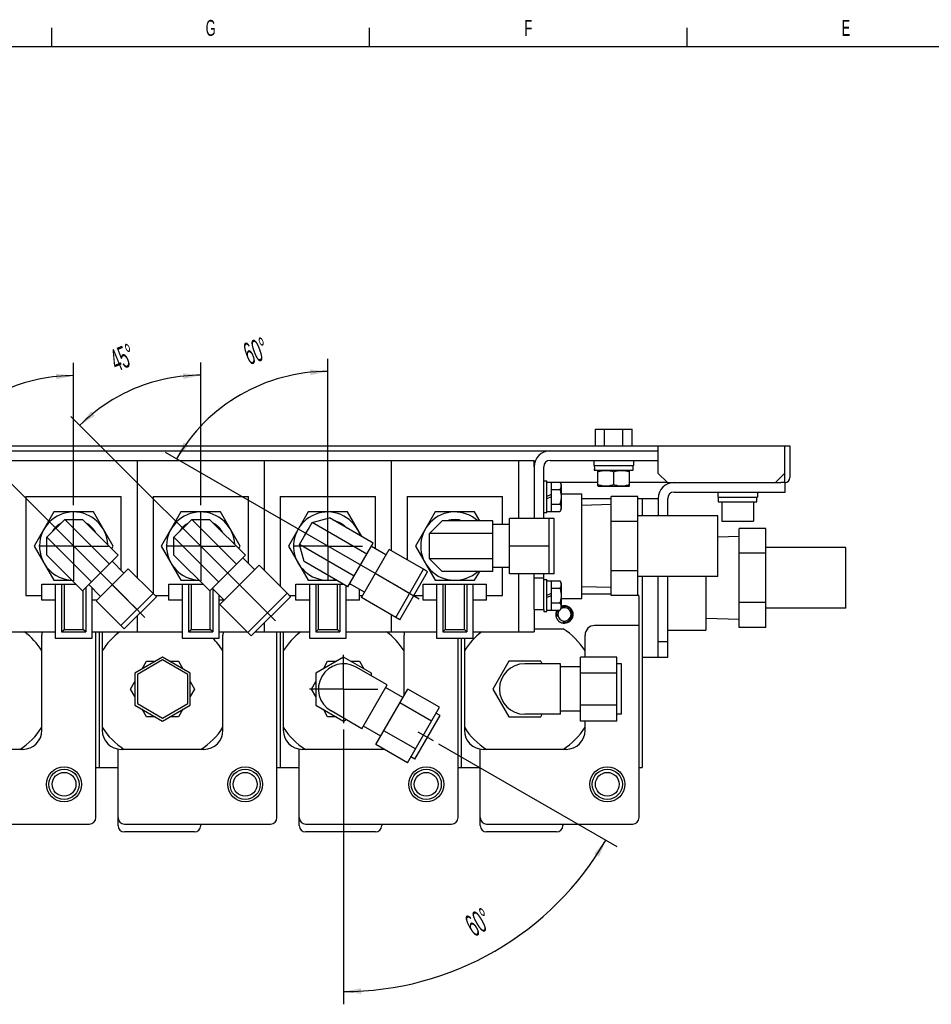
# Model space of a CAD drawing. Header units: millimetres. Extents: x 0 to 1678, y 0 to 1186.
# Tile 16 of 17: x 952 to 1239, y 867 to 1177. Entities that reach past the tile are written whole.
import ezdxf

# ---------------------------------------------------------------- set-up
doc = ezdxf.new("R2010")
doc.units = ezdxf.units.MM
doc.header["$LTSCALE"] = 92.51
doc.linetypes.add('CENTER', pattern=[0.6, 0.375, -0.075, 0.075, -0.075])
doc.layers.get('0').update_dxf_attribs({"linetype": 'CONTINUOUS'})
for name, color, linetype in [('02___PRT_ALL_AXES', 7, 'CONTINUOUS'), ('3_DATUM_AXES', 7, 'CONTINUOUS'), ('7_ALL_FEATURES', 7, 'CONTINUOUS'), ('_11165', 7, 'CONTINUOUS'), ('_26916', 7, 'CONTINUOUS'), ('ALL_AXIS', 7, 'CONTINUOUS'), ('ALL_FEATURE', 7, 'CONTINUOUS')]:
    doc.layers.add(name, color=color, linetype=linetype)
doc.styles.get("Standard").update_dxf_attribs({"font": 'txt', "width": 0.5})
doc.styles.add('TEXTSTYLE_2', font='txt', dxfattribs={"width": 0.6})
doc.dimstyles.new('DIMSTYLE_1', dxfattribs={"dimtxt": 7, "dimasz": 5.52, "dimexe": 2, "dimexo": 1, "dimgap": 3.5, "dimtad": 1, "dimdec": 1, "dimdsep": 46, "dimtxsty": 'Standard', "dimblk": '_FILLED', "dimblk1": '_FILLED', "dimblk2": '_FILLED', "dimcen": 0.09, "dimadec": 3, "dimazin": 2, "dimtp": 0.5, "dimtm": 0.5, "dimtfac": 1, "dimtdec": 65535, "dimtofl": 0, "dimtmove": 0, "dimatfit": 3, "dimldrblk": '_FILLED', "dimfxl": 0, "dimtolj": 1, "dimarcsym": 0})

# ---------------------------------------------------------------- blocks, each defined once
blk = doc.blocks.new('*D1')
at = {"color": 2, "linetype": 'Continuous'}
for p, q in [((1053.87, 953.06), (1053.87, 866.57)), ((1083.73, 948.6), (1139.84, 916.21))]:
    blk.add_line(p, q, dxfattribs=at)
for start, end in [(300, 330), (270, 300)]:
    blk.add_arc((1053.87, 965.84), 95.26, start, end, dxfattribs=at)
for points in [[(1134.24, 913.04), (1136.37, 918.21), (1132.71, 913.98)], [(1059.36, 871.63), (1053.87, 870.57), (1059.42, 869.83)]]:
    blk.add_solid(points, dxfattribs=at)
at = {"color": 2, "linetype": 'Continuous', "insert": (1094.5, 895.46), "char_height": 7, "width": 11.6667, "attachment_point": 2, "rotation": 30, "line_spacing_factor": 0.9}
blk.add_mtext('60\\fgdt;{\\fgdt;~}', dxfattribs=at)
blk = doc.blocks.new('_FILLED')
at = {"color": 0, "linetype": 'ByBlock'}
blk.add_solid([(0, 0), (-1, 0.163), (-1, -0.163)], dxfattribs=at)
blk = doc.blocks.new('*D6')
at = {"color": 2, "linetype": 'Continuous'}
for p, q in [((1048.87, 1012.84), (1048.87, 1069.83)), ((1071.16, 997.97), (997.78, 1040.33))]:
    blk.add_line(p, q, dxfattribs=at)
for start, end in [(90, 120), (120, 150)]:
    blk.add_arc((1048.87, 1010.84), 54.99, start, end, dxfattribs=at)
for points in [[(1043.4, 1064.65), (1048.87, 1065.83), (1043.31, 1066.45)], [(1003.49, 1043.46), (1001.25, 1038.33), (1005, 1042.48)]]:
    blk.add_solid(points, dxfattribs=at)
at = {"color": 2, "linetype": 'Continuous', "insert": (1025.02, 1075.57), "char_height": 7, "width": 11.6667, "attachment_point": 2, "rotation": 20.2284, "line_spacing_factor": 0.9}
blk.add_mtext('60\\fgdt;{\\fgdt;~}', dxfattribs=at)
blk = doc.blocks.new('*D7')
at = {"color": 2, "linetype": 'Continuous'}
for p, q in [((1008.87, 1023.74), (1008.87, 1068.63)), ((1027.07, 992.64), (968.01, 1051.7))]:
    blk.add_line(p, q, dxfattribs=at)
for start, end in [(90, 112.5), (112.5, 135)]:
    blk.add_arc((1008.87, 1010.84), 53.79, start, end, dxfattribs=at)
for points in [[(1003.41, 1063.45), (1008.87, 1064.63), (1003.31, 1065.25)], [(974.33, 1053.24), (970.83, 1048.87), (975.54, 1051.9)]]:
    blk.add_solid(points, dxfattribs=at)
at = {"color": 2, "linetype": 'Continuous', "insert": (982.93, 1073.47), "char_height": 7, "width": 11.6667, "attachment_point": 2, "rotation": 22.5, "line_spacing_factor": 0.9}
blk.add_mtext('45\\fgdt;{\\fgdt;~}', dxfattribs=at)
blk = doc.blocks.new('*D8')
at = {"color": 2, "linetype": 'Continuous'}
for p, q in [((968.87, 1023.74), (968.87, 1068.51)), ((985.99, 993.72), (928.09, 1051.62))]:
    blk.add_line(p, q, dxfattribs=at)
for start, end in [(90, 112.5), (112.5, 135)]:
    blk.add_arc((968.87, 1010.84), 53.67, start, end, dxfattribs=at)
for points in [[(963.41, 1063.33), (968.87, 1064.51), (963.31, 1065.12)], [(934.42, 1053.15), (930.92, 1048.79), (935.62, 1051.82)]]:
    blk.add_solid(points, dxfattribs=at)
at = {"color": 2, "linetype": 'Continuous', "insert": (942.98, 1073.36), "char_height": 7, "width": 11.6667, "attachment_point": 2, "rotation": 22.5, "line_spacing_factor": 0.9}
blk.add_mtext('45\\fgdt;{\\fgdt;~}', dxfattribs=at)

msp = doc.modelspace()

# ---------------------------------------------------------------- linework, layer by layer
at = {"color": 2, "linetype": 'Continuous'}
for p, q in [((962, 1168), (962, 1174)), ((1062, 1168), (1062, 1174)), ((1162, 1168), (1162, 1174))]:
    msp.add_line(p, q, dxfattribs=at)
at = {"color": 7, "linetype": 'Continuous'}
for p, q in [((1662, 1168), (50, 1168)), ((1133.1, 1047.64), (1144.65, 1047.64)), ((1133.1, 1042.44), (1133.1, 1047.64)), ((1135.99, 1042.44), (1135.99, 1047.64)), ((1141.76, 1042.44), (1141.76, 1047.64)), ((1144.65, 1042.44), (1144.65, 1047.64)), ((531.37, 1042.44), (1194.37, 1042.44)), ((1152.77, 1042.44), (1152.77, 1033.84)), ((1192.77, 1033.84), (1192.77, 1042.44)), ((1113.87, 1035.84), (1113.87, 1019.57)), ((1116.87, 1019.57), (1116.87, 1035.84)), ((1118.87, 1037.84), (1152.77, 1037.84)), ((1132.77, 1034.74), (1144.97, 1034.74)), ((1152.77, 1033.84), (1155.77, 1030.84)), ((1189.77, 1030.84), (1192.77, 1033.84)), ((1119.17, 1031.01), (1119.17, 1021.77)), ((1155.77, 1030.84), (1191.52, 1030.84)), ((1192.87, 1027.84), (1192.87, 1030.84)), ((953.87, 1026.43), (983.87, 1026.43)), ((953.87, 1026.43), (953.87, 995.24)), ((983.87, 1003.16), (983.87, 1026.43)), ((993.87, 1026.43), (1023.87, 1026.43)), ((993.87, 1026.43), (993.87, 995.94)), ((1023.87, 1005.4), (1023.87, 1026.43)), ((1033.87, 1026.43), (1063.87, 1026.43)), ((1033.87, 1026.43), (1033.87, 998.18)), ((1063.87, 1009.98), (1063.87, 1026.43)), ((1073.87, 1026.43), (1103.87, 1026.43)), ((1073.87, 1026.43), (1073.87, 1006.49)), ((1103.87, 1017.6), (1103.87, 1026.43)), ((1119.17, 1027.06), (1117.87, 1026.45)), ((1119.17, 1026.34), (1117.87, 1025.73)), ((1157.87, 1027.84), (1192.87, 1027.84)), ((1128.87, 1025.84), (1138.05, 1025.84)), ((1146.45, 1025.84), (1152.87, 1025.84)), ((1147.87, 1025.84), (1147.87, 1020.36)), ((1152.87, 1025.84), (1152.87, 1020.36)), ((1155.87, 1020.36), (1155.87, 1025.84)), ((1171.77, 1024.74), (1183.97, 1024.74)), ((960.45, 1013.64), (966.07, 1019.26)), ((966.07, 1019.26), (971.68, 1019.26)), ((980.11, 1005.21), (966.07, 1019.26)), ((982.92, 1008.01), (971.68, 1019.26)), ((1000.45, 1013.64), (1006.07, 1019.26)), ((1006.07, 1019.26), (1011.68, 1019.26)), ((1020.12, 1005.2), (1006.07, 1019.26)), ((1022.93, 1008.01), (1011.68, 1019.26)), ((1040.01, 1011.37), (1043.98, 1018.24)), ((1043.98, 1018.24), (1049.4, 1019.7)), ((1061.2, 1008.3), (1043.98, 1018.24)), ((1063.18, 1011.74), (1049.4, 1019.7)), ((1080.93, 1014.81), (1084.9, 1018.77)), ((1100.81, 1018.77), (1084.9, 1018.77)), ((1100.81, 1002.9), (1100.81, 1018.77)), ((1106.11, 1017.6), (1100.81, 1017.6)), ((1118.61, 1019.57), (1106.11, 1019.57)), ((1106.11, 1002.11), (1106.11, 1019.57)), ((1118.61, 1002.11), (1118.61, 1019.57)), ((1100.81, 1014.81), (1080.93, 1014.81)), ((1080.93, 1006.87), (1080.93, 1014.81)), ((960.45, 1008.03), (960.45, 1013.64)), ((974.5, 999.6), (960.45, 1013.64)), ((1014.51, 999.59), (1000.45, 1013.64)), ((1000.45, 1008.03), (1000.45, 1013.64)), ((1057.23, 1001.43), (1040.01, 1011.37)), ((1041.47, 1005.95), (1040.01, 1011.37)), ((1055.24, 997.99), (1063.18, 1011.74)), ((1067.18, 1008.07), (1062.59, 1010.72)), ((1118.61, 1010.84), (1106.11, 1010.84)), ((971.7, 996.79), (960.45, 1008.03)), ((971.7, 996.79), (982.92, 1008.01)), ((1011.7, 996.78), (1000.45, 1008.03)), ((1011.7, 996.78), (1022.93, 1008.01)), ((1059.44, 994.66), (1068.17, 1009.78)), ((1078.99, 1003.53), (1068.17, 1009.78)), ((984.7, 1002.33), (980.97, 1006.06)), ((1014.89, 992.47), (1027.24, 1004.82)), ((1025.84, 1003.43), (1022.09, 1007.17)), ((1036.08, 995.98), (1027.24, 1004.82)), ((1055.24, 997.99), (1041.47, 1005.95)), ((1100.81, 1006.87), (1080.93, 1006.87)), ((1084.9, 1002.9), (1080.93, 1006.87)), ((975.99, 993.62), (986.09, 1003.72)), ((993.87, 995.94), (986.09, 1003.72)), ((1074.63, 995.97), (1063.8, 1002.22)), ((1070.26, 988.41), (1078.99, 1003.53)), ((1100.81, 1002.9), (1084.9, 1002.9)), ((1106.11, 1004.08), (1100.81, 1004.08)), ((1103.87, 995.24), (1103.87, 1004.08)), ((1118.61, 1002.11), (1106.11, 1002.11)), ((1113.87, 990.84), (1113.87, 1002.11)), ((1116.87, 990.84), (1116.87, 1002.11)), ((977.38, 995.01), (973.65, 998.74)), ((988.82, 990.89), (981.04, 998.67)), ((1029.9, 989.81), (1021.06, 998.65)), ((1060.42, 996.36), (1055.83, 999.01)), ((1113.87, 1000.84), (1116.87, 1000.84)), ((1119.17, 999.9), (1119.17, 990.66)), ((1147.87, 1001.31), (1147.87, 941.09)), ((1152.87, 975.84), (1152.87, 1001.31)), ((1155.87, 975.84), (1155.87, 1001.31)), ((953.87, 995.24), (958.87, 995.24)), ((983.77, 985.84), (993.87, 995.94)), ((994.57, 995.24), (998.87, 995.24)), ((1016.28, 993.87), (1012.53, 997.61)), ((1023.73, 983.63), (1036.08, 995.98)), ((1036.82, 995.24), (1038.87, 995.24)), ((1058.87, 995.24), (1059.77, 995.24)), ((1075.94, 995.24), (1078.87, 995.24)), ((1098.87, 995.24), (1103.87, 995.24)), ((1119.17, 995.94), (1117.87, 995.34)), ((1119.17, 995.23), (1117.87, 994.62)), ((1128.87, 995.84), (1138.05, 995.84)), ((983.77, 985.84), (975.99, 993.62)), ((1023.73, 983.63), (1014.89, 992.47)), ((1070.26, 988.41), (1059.44, 994.66)), ((1146.87, 925.34), (1146.87, 994.84)), ((1113.87, 990.84), (1116.87, 990.84)), ((958.87, 952.84), (958.87, 982.84)), ((975.87, 925.34), (975.87, 983.84)), ((976.87, 983.84), (976.87, 941.09)), ((977.87, 983.84), (977.87, 952.84)), ((1015.87, 952.84), (1015.87, 982.84)), ((1032.87, 925.34), (1032.87, 983.84)), ((1033.87, 983.84), (1033.87, 941.09)), ((1034.87, 983.84), (1034.87, 952.84)), ((1072.87, 963.74), (1072.87, 982.84)), ((1113.87, 984.84), (1122.92, 984.84)), ((1129.87, 975.92), (1129.87, 982.84)), ((1146.87, 985.84), (1132.87, 985.84)), ((1089.87, 925.34), (1089.87, 981.84)), ((1090.87, 981.84), (1090.87, 941.09)), ((1091.87, 981.84), (1091.87, 952.84)), ((1152.87, 980.84), (1155.87, 980.84)), ((996.87, 975.92), (988.14, 970.88)), ((996.87, 975.01), (988.93, 970.42)), ((1005.6, 970.88), (996.87, 975.92)), ((1004.81, 970.42), (996.87, 975.01)), ((1053.87, 975.92), (1045.14, 970.88)), ((1062.6, 970.88), (1053.87, 975.92)), ((1105.83, 974.57), (1100.79, 965.84)), ((1115.91, 974.57), (1105.83, 974.57)), ((1122.08, 973.79), (1110.87, 973.79)), ((1116.36, 973.79), (1115.91, 974.57)), ((1122.08, 957.89), (1122.08, 973.79)), ((1139.85, 975.92), (1128.38, 975.92)), ((1128.38, 955.76), (1128.38, 975.92)), ((1139.85, 955.76), (1139.85, 975.92)), ((1147.87, 975.84), (1155.87, 975.84)), ((988.14, 970.88), (988.14, 960.8)), ((988.93, 970.42), (988.93, 961.25)), ((1004.81, 961.25), (1004.81, 970.42)), ((1005.6, 960.8), (1005.6, 970.88)), ((1045.14, 970.88), (1045.14, 960.8)), ((1067.56, 967.12), (1057.85, 972.72)), ((1062.6, 969.98), (1062.6, 970.88)), ((1128.38, 972.84), (1122.08, 972.84)), ((1139.85, 970.88), (1128.38, 970.88)), ((1059.61, 953.35), (1067.55, 967.12)), ((1063.99, 948.35), (1074.07, 965.81)), ((1072.53, 963.15), (1067.08, 966.29)), ((1084.01, 960.08), (1074.07, 965.81)), ((1100.79, 965.84), (1105.83, 957.11)), ((988.93, 961.25), (996.87, 956.67)), ((996.87, 956.67), (1004.81, 961.25)), ((1081.49, 955.71), (1071.55, 961.45)), ((988.14, 960.8), (996.87, 955.76)), ((996.87, 955.76), (1005.6, 960.8)), ((1045.14, 960.8), (1053.87, 955.76)), ((1059.61, 953.35), (1049.9, 958.95)), ((1073.93, 942.62), (1084.01, 960.08)), ((1128.38, 958.84), (1122.08, 958.84)), ((1139.85, 960.8), (1128.38, 960.8)), ((1053.87, 955.76), (1054.65, 956.21)), ((1105.83, 957.11), (1115.91, 957.11)), ((1122.08, 957.89), (1110.87, 957.89)), ((1115.91, 957.11), (1116.36, 957.89)), ((1139.85, 955.76), (1128.38, 955.76)), ((1129.87, 952.84), (1129.87, 955.76)), ((1065.53, 951.02), (1060.08, 954.17)), ((1076.45, 946.98), (1066.51, 952.72)), ((952.87, 946.84), (926.87, 946.84)), ((982.87, 922.84), (982.87, 946.92)), ((1009.87, 946.84), (983.87, 946.84)), ((1039.87, 922.84), (1039.87, 946.92)), ((1066.62, 946.84), (1040.87, 946.84)), ((1073.93, 942.62), (1063.99, 948.35)), ((1096.87, 922.84), (1096.87, 946.92)), ((1123.87, 946.84), (1097.87, 946.84)), ((975.87, 941.09), (982.87, 941.09)), ((1032.87, 941.09), (1039.87, 941.09)), ((1089.87, 941.09), (1096.87, 941.09)), ((1146.87, 941.09), (1147.87, 941.09)), ((927.87, 923.34), (973.87, 923.34)), ((984.87, 923.34), (1030.87, 923.34)), ((1006.87, 920.84), (984.87, 920.84)), ((1008.87, 923.34), (1008.87, 922.84)), ((1041.87, 923.34), (1087.87, 923.34)), ((1063.87, 920.84), (1041.87, 920.84)), ((1065.87, 923.34), (1065.87, 922.84)), ((1098.87, 923.34), (1144.87, 923.34)), ((1120.87, 920.84), (1098.87, 920.84)), ((1122.87, 923.34), (1122.87, 922.84))]:
    msp.add_line(p, q, dxfattribs=at)
at = {"color": 3, "linetype": 'Continuous'}
for p, q in [((1194.37, 1042.44), (1194.37, 1032.44)), ((659.77, 1040.84), (1152.77, 1040.84)), ((1192.77, 1030.84), (1192.77, 1033.84)), ((1133.87, 1030.84), (1122.06, 1030.84)), ((1155.77, 1030.84), (1143.87, 1030.84)), ((1192.77, 1030.84), (1191.52, 1030.84))]:
    msp.add_line(p, q, dxfattribs=at)
at = {"color": 7, "linetype": 'Continuous'}
for centre, radius, start, end in [((1118.87, 1035.84), 5, 90, 180), ((1118.87, 1035.84), 2, 90, 180), ((1157.87, 1025.84), 5, 90, 180), ((1157.87, 1025.84), 2, 90, 180), ((1145.87, 994.84), 1, 0, 54.4363), ((1123.37, 989.34), 2.75, 151.0925, 111.3822), ((939.87, 965.84), 22.5, 32.3875, 53.1607), ((961.87, 982.84), 3, 160.4939, 180), ((996.87, 965.84), 22.5, 126.8393, 147.6125), ((1018.87, 982.84), 3, 160.4939, 180), ((1053.87, 965.84), 22.5, 126.8393, 147.6125), ((1053.87, 965.84), 22.5, 32.3875, 53.1607), ((1075.87, 982.84), 3, 160.4939, 180), ((1110.87, 965.84), 22.5, 126.8393, 147.6125), ((1110.87, 965.84), 22.5, 32.3875, 57.6125), ((1132.87, 982.84), 3, 90, 180), ((996.87, 965.84), 22.5, 32.3875, 45.3804), ((1053.87, 965.84), 7.95, 60, 240), ((1110.87, 965.84), 7.95, 90, 270), ((939.87, 965.84), 22.5, 302.3875, 327.6125), ((952.87, 952.84), 6, 270, 360), ((996.87, 965.84), 22.5, 212.3875, 237.6125), ((983.87, 952.84), 6, 180, 270), ((996.87, 965.84), 22.5, 302.3875, 327.6125), ((1009.87, 952.84), 6, 270, 360), ((1053.87, 965.84), 22.5, 212.3875, 237.6125), ((1040.87, 952.84), 6, 180, 270), ((1110.87, 965.84), 22.5, 212.3875, 237.6125), ((1097.87, 952.84), 6, 180, 270), ((1110.87, 965.84), 22.5, 302.3875, 327.6125), ((1123.87, 952.84), 6, 270, 360), ((1053.87, 965.84), 22.5, 302.3875, 303.3679), ((973.87, 925.34), 2, 270, 360), ((984.87, 925.34), 2, 180, 270), ((1030.87, 925.34), 2, 270, 360), ((1041.87, 925.34), 2, 180, 270), ((1087.87, 925.34), 2, 270, 360), ((1098.87, 925.34), 2, 180, 270), ((1144.87, 925.34), 2, 270, 360), ((984.87, 922.84), 2, 180, 270), ((1006.87, 922.84), 2, 270, 360), ((1041.87, 922.84), 2, 180, 270), ((1063.87, 922.84), 2, 270, 360), ((1098.87, 922.84), 2, 180, 270), ((1120.87, 922.84), 2, 270, 360)]:
    msp.add_arc(centre, radius, start, end, dxfattribs=at)
at = {"color": 3, "linetype": 'Continuous'}
msp.add_arc((1192.77, 1032.44), 1.6, 270, 360, dxfattribs=at)
at = {"color": 2, "linetype": 'Continuous'}
for start, end in [(147.9941, 195), (255, 113.5815)]:
    msp.add_arc((1123.37, 989.34), 2.5, start, end, dxfattribs=at)
at = {"color": 7, "linetype": 'Continuous'}
for centre, start_param, end_param in [((1138.87, 1036.37), -4.701891, -4.586896), ((1138.87, 1034.6), 1.502911, 1.560298), ((1177.87, 1026.37), -4.701891, -4.586896), ((1177.87, 1024.6), 1.502911, 1.560298)]:
    msp.add_ellipse(centre, major_axis=(0, 13.08), ratio=0.466308, start_param=start_param, end_param=end_param, dxfattribs=at)
at = {"layer": '02___PRT_ALL_AXES', "color": 7, "linetype": 'Continuous'}
for p, q in [((703.87, 1037.84), (1113.87, 1037.84)), ((988.87, 1037.84), (988.87, 1000.94)), ((1028.87, 1037.84), (1028.87, 1003.18)), ((1068.87, 1037.84), (1068.87, 1009.37)), ((1108.87, 1037.84), (1108.87, 1019.57)), ((1113.87, 1035.84), (1113.87, 1037.84)), ((1122.37, 1027.34), (1128.87, 1027.34)), ((1128.87, 994.34), (1128.87, 1027.34)), ((1138.05, 1023.9), (1128.87, 1023.62)), ((1171.65, 1020.36), (1146.45, 1020.36)), ((1171.65, 1001.31), (1171.65, 1020.36)), ((1178.34, 1013.9), (1171.65, 1013.69)), ((1211.94, 1010.36), (1186.74, 1010.36)), ((1211.94, 991.31), (1211.94, 1010.36)), ((1108.87, 1002.11), (1108.87, 983.84)), ((1171.65, 1001.31), (1146.45, 1001.31)), ((1167.87, 1001.31), (1167.87, 984.34)), ((1138.05, 997.77), (1128.87, 998.06)), ((1122.37, 994.34), (1128.87, 994.34)), ((1068.87, 989.21), (1068.87, 983.84)), ((1113.87, 990.84), (1113.87, 983.84)), ((1211.94, 991.31), (1186.74, 991.31)), ((988.87, 988.82), (988.87, 983.84)), ((1028.87, 986.66), (1028.87, 983.84)), ((1178.34, 987.77), (1167.87, 988.1)), ((894.67, 983.84), (963.07, 983.84)), ((974.67, 983.84), (1003.07, 983.84)), ((1014.67, 983.84), (1023.52, 983.84)), ((1026.05, 983.84), (1043.07, 983.84)), ((1054.67, 983.84), (1083.07, 983.84)), ((1094.67, 983.84), (1113.87, 983.84)), ((1155.87, 984.34), (1167.87, 984.34))]:
    msp.add_line(p, q, dxfattribs=at)
at = {"layer": '02___PRT_ALL_AXES', "color": 7, "linetype": 'CENTER'}
for p, q in [((968.87, 1010.84), (968.87, 1021.74)), ((1008.87, 1010.84), (1008.87, 1021.74)), ((1048.87, 1010.84), (1048.87, 1021.74)), ((968.87, 1010.84), (957.97, 1010.84)), ((968.87, 1010.84), (979.77, 1010.84)), ((968.87, 1010.84), (968.87, 999.94)), ((1008.87, 1010.84), (997.97, 1010.84)), ((1008.87, 1010.84), (1019.77, 1010.84)), ((1008.87, 1010.84), (1008.87, 999.94)), ((1048.87, 1010.84), (1037.97, 1010.84)), ((1048.87, 1010.84), (1059.77, 1010.84)), ((1048.87, 1010.84), (1048.87, 999.94)), ((1053.87, 965.84), (1053.87, 976.62)), ((1053.87, 965.84), (1043.09, 965.84)), ((1053.87, 965.84), (1064.65, 965.84)), ((1053.87, 965.84), (1053.87, 955.06))]:
    msp.add_line(p, q, dxfattribs=at)
at = {"layer": '02___PRT_ALL_AXES', "color": 7, "linetype": 'Continuous'}
for centre, radius in [((965.87, 935.84), 5.5), ((965.87, 935.84), 4.75), ((965.87, 935.84), 3.75), ((1022.87, 935.84), 5.5), ((1022.87, 935.84), 4.75), ((1022.87, 935.84), 3.75), ((1079.87, 935.84), 5.5), ((1079.87, 935.84), 4.75), ((1079.87, 935.84), 3.75), ((1136.87, 935.84), 5.5), ((1136.87, 935.84), 4.75), ((1136.87, 935.84), 3.75)]:
    msp.add_circle(centre, radius, dxfattribs=at)
msp.add_arc((1123.37, 989.34), 2.1, 140.754, 124.4034, dxfattribs=at)
at = {"layer": '3_DATUM_AXES', "color": 7, "linetype": 'CENTER'}
for q in [(968.87, 1021.77), (957.93, 1010.84), (979.81, 1010.84), (968.87, 999.9)]:
    msp.add_line((968.87, 1010.84), q, dxfattribs=at)
at = {"layer": '7_ALL_FEATURES', "color": 7, "linetype": 'Continuous'}
for p, q in [((1146.45, 1026.42), (1138.05, 1026.42)), ((1138.05, 995.25), (1138.05, 1026.42)), ((1146.45, 995.25), (1146.45, 1026.42)), ((1146.45, 1018.63), (1138.05, 1018.63)), ((1186.74, 1016.42), (1178.34, 1016.42)), ((1178.34, 985.25), (1178.34, 1016.42)), ((1186.74, 985.25), (1186.74, 1016.42)), ((1186.74, 1008.63), (1178.34, 1008.63)), ((1146.45, 1003.05), (1138.05, 1003.05)), ((1146.45, 995.25), (1138.05, 995.25)), ((1186.74, 993.05), (1178.34, 993.05)), ((1186.74, 985.25), (1178.34, 985.25)), ((990.48, 972.23), (991.83, 974.57)), ((991.83, 974.57), (994.53, 974.57)), ((999.21, 974.57), (1001.91, 974.57)), ((1001.91, 974.57), (1003.26, 972.23)), ((1047.48, 972.23), (1048.83, 974.57)), ((1048.83, 974.57), (1051.53, 974.57)), ((1056.21, 974.57), (1058.91, 974.57)), ((1058.91, 974.57), (1060.26, 972.23)), ((986.79, 965.84), (988.14, 968.18)), ((1005.6, 968.18), (1006.95, 965.84)), ((1043.79, 965.84), (1045.14, 968.18)), ((988.14, 963.5), (986.79, 965.84)), ((1006.95, 965.84), (1005.6, 963.5)), ((1045.14, 963.5), (1043.79, 965.84)), ((991.83, 957.11), (990.48, 959.45)), ((1003.26, 959.45), (1001.91, 957.11)), ((1048.83, 957.11), (1047.48, 959.45)), ((994.53, 957.11), (991.83, 957.11)), ((1001.91, 957.11), (999.21, 957.11)), ((1051.53, 957.11), (1048.83, 957.11))]:
    msp.add_line(p, q, dxfattribs=at)
at = {"layer": '_11165', "color": 7, "linetype": 'Continuous'}
for p, q in [((958.87, 998.84), (969.65, 998.84)), ((958.87, 993.84), (958.87, 998.84)), ((963.07, 998.84), (963.07, 981.84)), ((965.07, 998.84), (965.07, 983.84)), ((965.86, 998.84), (965.86, 984.62)), ((998.87, 998.84), (1009.65, 998.84)), ((998.87, 993.84), (998.87, 998.84)), ((1003.07, 998.84), (1003.07, 981.84)), ((1005.07, 998.84), (1005.07, 983.84)), ((1005.86, 998.84), (1005.86, 984.62)), ((1038.87, 998.84), (1053.78, 998.84)), ((1038.87, 993.84), (1038.87, 998.84)), ((1043.07, 998.84), (1043.07, 981.84)), ((1045.07, 998.84), (1045.07, 983.84)), ((1045.86, 998.84), (1045.86, 984.62)), ((1051.89, 984.62), (1051.89, 998.84)), ((1052.67, 998.84), (1052.67, 983.84)), ((1054.67, 981.84), (1054.67, 998.32)), ((1055.73, 998.84), (1056.14, 998.84)), ((1078.87, 998.84), (1098.87, 998.84)), ((1078.87, 993.84), (1078.87, 998.84)), ((1083.07, 998.84), (1083.07, 981.84)), ((1085.07, 998.84), (1085.07, 983.84)), ((1085.86, 998.84), (1085.86, 984.62)), ((1091.89, 984.62), (1091.89, 998.84)), ((1092.67, 998.84), (1092.67, 983.84)), ((1094.67, 981.84), (1094.67, 998.84)), ((1098.87, 993.84), (1098.87, 998.84)), ((971.89, 984.62), (971.89, 996.98)), ((972.67, 997.77), (972.67, 983.84)), ((974.67, 981.84), (974.67, 997.72)), ((1011.89, 984.62), (1011.89, 996.97)), ((1012.67, 997.47), (1012.67, 983.84)), ((1014.67, 981.84), (1014.67, 995.47)), ((1058.87, 993.84), (1058.87, 997.26)), ((963.07, 993.84), (958.87, 993.84)), ((976.21, 993.84), (974.67, 993.84)), ((1003.07, 993.84), (998.87, 993.84)), ((1016.25, 993.84), (1014.67, 993.84)), ((1043.07, 993.84), (1038.87, 993.84)), ((1058.87, 993.84), (1054.67, 993.84)), ((1083.07, 993.84), (1078.87, 993.84)), ((1098.87, 993.84), (1094.67, 993.84)), ((965.07, 983.84), (965.86, 984.62)), ((965.07, 983.84), (972.67, 983.84)), ((965.86, 984.62), (971.89, 984.62)), ((972.67, 983.84), (971.89, 984.62)), ((1005.07, 983.84), (1005.86, 984.62)), ((1005.07, 983.84), (1012.67, 983.84)), ((1005.86, 984.62), (1011.89, 984.62)), ((1012.67, 983.84), (1011.89, 984.62)), ((1045.07, 983.84), (1045.86, 984.62)), ((1045.07, 983.84), (1052.67, 983.84)), ((1045.86, 984.62), (1051.89, 984.62)), ((1052.67, 983.84), (1051.89, 984.62)), ((1085.07, 983.84), (1085.86, 984.62)), ((1085.07, 983.84), (1092.67, 983.84)), ((1085.86, 984.62), (1091.89, 984.62)), ((1092.67, 983.84), (1091.89, 984.62)), ((963.07, 981.84), (974.67, 981.84)), ((1003.07, 981.84), (1014.67, 981.84)), ((1043.07, 981.84), (1054.67, 981.84)), ((1083.07, 981.84), (1094.67, 981.84))]:
    msp.add_line(p, q, dxfattribs=at)
at = {"layer": '_26916', "color": 7, "linetype": 'Continuous'}
for p, q in [((962.67, 1021.59), (956.46, 1010.84)), ((975.08, 1021.59), (962.67, 1021.59)), ((981.29, 1010.84), (975.08, 1021.59)), ((1002.67, 1021.59), (996.46, 1010.84)), ((1015.08, 1021.59), (1002.67, 1021.59)), ((1021.29, 1010.84), (1015.08, 1021.59)), ((1042.67, 1021.59), (1036.46, 1010.84)), ((1055.08, 1021.59), (1042.67, 1021.59)), ((1059.55, 1013.84), (1055.08, 1021.59)), ((1082.67, 1021.59), (1076.46, 1010.84)), ((1095.08, 1021.59), (1082.67, 1021.59)), ((1096.7, 1018.77), (1095.08, 1021.59)), ((956.46, 1010.84), (962.67, 1000.09)), ((980.85, 1010.08), (981.29, 1010.84)), ((996.46, 1010.84), (1002.67, 1000.09)), ((1020.85, 1010.08), (1021.29, 1010.84)), ((1036.46, 1010.84), (1042.67, 1000.09)), ((1076.46, 1010.84), (1082.67, 1000.09)), ((1095.08, 1000.09), (1096.7, 1002.9)), ((962.67, 1000.09), (968.4, 1000.09)), ((1002.67, 1000.09), (1008.4, 1000.09)), ((1042.67, 1000.09), (1051.62, 1000.09)), ((1082.67, 1000.09), (1095.08, 1000.09))]:
    msp.add_line(p, q, dxfattribs=at)
for centre, radius, start, end in [((968.87, 1010.84), 10.75, 2.7269, 267.2395), ((1008.87, 1010.84), 10.75, 2.7269, 267.2395), ((1048.87, 1010.84), 10.75, 17.7175, 282.2346), ((1088.87, 1010.84), 10.75, 47.6307, 312.3693), ((969.15, 1011.14), 8.2, 134.519, 149.4601), ((1009.15, 1011.14), 8.2, 134.519, 149.4601), ((1088.88, 1011.1), 8.07, 88.6337, 107.8417), ((1088.88, 1011.07), 8.11, 72.3549, 88.6239), ((968.62, 1011.15), 8.21, 29.8407, 42.7926), ((1008.62, 1011.15), 8.21, 29.8407, 42.7926), ((1049.09, 1011.19), 8.12, 139.0487, 161.7736), ((1048.61, 1011.14), 8.21, 41.9415, 42.7968)]:
    msp.add_arc(centre, radius, start, end, dxfattribs=at)
for points in [[(963.4, 1016.99), (963.85, 1017.43), (964.35, 1017.8), (964.89, 1018.11)], [(1003.4, 1016.99), (1003.85, 1017.43), (1004.35, 1017.8), (1004.89, 1018.11)]]:
    msp.add_open_spline(points, degree=3, dxfattribs=at)
for points, knots in [([(972.75, 1018.18), (973.28, 1017.9), (973.94, 1017.43), (974.51, 1016.87), (974.64, 1016.73)], [0, 0, 0, 0, 0.749718, 1, 1, 1, 1]), ([(1012.75, 1018.18), (1013.28, 1017.9), (1013.94, 1017.43), (1014.51, 1016.87), (1014.64, 1016.73)], [0, 0, 0, 0, 0.749718, 1, 1, 1, 1]), ([(1050.71, 1018.96), (1051.46, 1018.79), (1052.9, 1018.23), (1054.12, 1017.28), (1054.64, 1016.73)], [0, 0, 0, 0, 0.500111, 1, 1, 1, 1])]:
    msp.add_open_spline(points, degree=3, knots=knots, dxfattribs=at)
at = {"layer": 'ALL_AXIS', "color": 7, "linetype": 'Continuous'}
for p, q in [((1132.62, 1037.84), (1132.62, 1036.24)), ((1132.62, 1036.24), (1145.12, 1036.24)), ((1144.97, 1034.74), (1144.97, 1036.24)), ((1145.12, 1037.84), (1145.12, 1036.24)), ((1116.87, 1031.39), (1117.87, 1031.39)), ((1117.87, 1021.39), (1117.87, 1031.39)), ((1117.87, 1030.99), (1119.17, 1030.99)), ((1171.62, 1027.84), (1171.62, 1026.24)), ((1171.62, 1026.24), (1184.12, 1026.24)), ((1183.97, 1024.74), (1183.97, 1026.24)), ((1184.12, 1027.84), (1184.12, 1026.24)), ((1172.87, 1024.74), (1172.87, 1018.74)), ((1182.87, 1024.74), (1182.87, 1018.74)), ((1116.87, 1021.39), (1117.87, 1021.39)), ((1117.87, 1021.79), (1119.17, 1021.79)), ((1120.11, 1019.57), (1118.61, 1019.57)), ((1120.11, 1002.11), (1120.11, 1019.57)), ((1172.87, 1018.74), (1182.87, 1018.74)), ((1071.56, 987.66), (1080.29, 1002.78)), ((1080.29, 1002.78), (1078.99, 1003.53)), ((1120.11, 1002.11), (1118.61, 1002.11)), ((1116.87, 1000.28), (1117.87, 1000.28)), ((1117.87, 990.28), (1117.87, 1000.28)), ((1117.87, 999.88), (1119.17, 999.88)), ((994.93, 994.88), (993.87, 995.94)), ((1037.14, 994.92), (1036.08, 995.98)), ((984.83, 984.78), (994.93, 994.88)), ((1024.79, 982.57), (1037.14, 994.92)), ((1116.87, 990.84), (1116.87, 990.28)), ((1116.87, 990.28), (1117.87, 990.28)), ((1117.87, 990.68), (1119.17, 990.68)), ((1071.56, 987.66), (1070.26, 988.41)), ((984.83, 984.78), (983.77, 985.84)), ((1024.79, 982.57), (1023.73, 983.63)), ((1141.35, 973.79), (1139.85, 973.79)), ((1141.35, 957.89), (1141.35, 973.79)), ((1084.24, 957.48), (1082.94, 958.23)), ((1076.29, 943.71), (1084.24, 957.48)), ((1141.35, 957.89), (1139.85, 957.89)), ((1076.29, 943.71), (1074.99, 944.46))]:
    msp.add_line(p, q, dxfattribs=at)
at = {"layer": 'ALL_AXIS', "color": 7, "linetype": 'CENTER'}
for p, q in [((1072.9, 996.97), (1077.66, 994.22)), ((987.41, 992.3), (991.29, 988.41)), ((1028.49, 991.22), (1032.38, 987.33)), ((1077.24, 952.35), (1082, 949.6))]:
    msp.add_line(p, q, dxfattribs=at)
at = {"layer": 'ALL_FEATURE', "color": 7, "linetype": 'Continuous'}
for p, q in [((1133.87, 1034.68), (1133.97, 1034.74)), ((1133.87, 1029.8), (1133.87, 1034.68)), ((1138.87, 1030.24), (1138.87, 1034.23)), ((1143.87, 1034.68), (1143.77, 1034.74)), ((1143.87, 1029.8), (1143.87, 1034.68)), ((1119.17, 1031.01), (1121.96, 1031.01)), ((1121.96, 1031.01), (1122.37, 1030.29)), ((1122.37, 1030.29), (1122.37, 1022.49)), ((1133.97, 1029.74), (1133.87, 1029.8)), ((1133.97, 1029.74), (1143.77, 1029.74)), ((1143.77, 1029.74), (1143.87, 1029.8)), ((1119.17, 1028.7), (1121.96, 1028.7)), ((1119.17, 1024.08), (1121.96, 1024.08)), ((1119.17, 1021.77), (1121.96, 1021.77)), ((1122.37, 1022.49), (1121.96, 1021.77)), ((1119.17, 999.9), (1121.96, 999.9)), ((1121.96, 999.9), (1122.37, 999.18)), ((1122.37, 999.18), (1122.37, 991.38)), ((1119.17, 997.59), (1121.96, 997.59)), ((1119.17, 992.97), (1121.96, 992.97)), ((1119.17, 990.66), (1121.96, 990.66)), ((1122.37, 991.38), (1121.96, 990.66))]:
    msp.add_line(p, q, dxfattribs=at)
for points, knots in [([(1133.87, 1034.23), (1134.28, 1034.37), (1135.1, 1034.59), (1136.37, 1034.72), (1137.65, 1034.59), (1138.47, 1034.37), (1138.87, 1034.23)], [0, 0, 0, 0, 0.250927, 0.5, 0.749073, 1, 1, 1, 1]), ([(1138.87, 1034.23), (1139.28, 1034.37), (1140.1, 1034.59), (1141.37, 1034.72), (1142.65, 1034.59), (1143.47, 1034.37), (1143.87, 1034.23)], [0, 0, 0, 0, 0.250927, 0.5, 0.749073, 1, 1, 1, 1]), ([(1121.96, 1031.01), (1122.06, 1030.83), (1122.24, 1030.46), (1122.35, 1029.86), (1122.24, 1029.25), (1122.06, 1028.88), (1121.96, 1028.7)], [0, 0, 0, 0, 0.257449, 0.5, 0.742551, 1, 1, 1, 1]), ([(1133.87, 1030.24), (1134.28, 1030.11), (1135.1, 1029.88), (1136.37, 1029.75), (1137.65, 1029.88), (1138.47, 1030.11), (1138.87, 1030.24)], [0, 0, 0, 0, 0.250927, 0.5, 0.749073, 1, 1, 1, 1]), ([(1138.87, 1030.24), (1139.28, 1030.11), (1140.1, 1029.88), (1141.37, 1029.75), (1142.65, 1029.88), (1143.47, 1030.11), (1143.87, 1030.24)], [0, 0, 0, 0, 0.250927, 0.5, 0.749073, 1, 1, 1, 1]), ([(1121.96, 1028.7), (1122.07, 1028.33), (1122.25, 1027.57), (1122.35, 1026.39), (1122.25, 1025.22), (1122.07, 1024.46), (1121.96, 1024.08)], [0, 0, 0, 0, 0.250035, 0.5, 0.749965, 1, 1, 1, 1]), ([(1121.96, 1024.08), (1122.06, 1023.9), (1122.24, 1023.53), (1122.35, 1022.93), (1122.24, 1022.32), (1122.06, 1021.96), (1121.96, 1021.77)], [0, 0, 0, 0, 0.257449, 0.5, 0.742551, 1, 1, 1, 1]), ([(1121.96, 999.9), (1122.06, 999.72), (1122.24, 999.35), (1122.35, 998.75), (1122.24, 998.14), (1122.06, 997.77), (1121.96, 997.59)], [0, 0, 0, 0, 0.257449, 0.5, 0.742551, 1, 1, 1, 1]), ([(1121.96, 997.59), (1122.07, 997.22), (1122.25, 996.45), (1122.35, 995.28), (1122.25, 994.11), (1122.07, 993.35), (1121.96, 992.97)], [0, 0, 0, 0, 0.250035, 0.5, 0.749965, 1, 1, 1, 1]), ([(1121.96, 992.97), (1122.06, 992.79), (1122.24, 992.42), (1122.35, 991.82), (1122.24, 991.21), (1122.06, 990.84), (1121.96, 990.66)], [0, 0, 0, 0, 0.257449, 0.5, 0.742551, 1, 1, 1, 1])]:
    msp.add_open_spline(points, degree=3, knots=knots, dxfattribs=at)

# ---------------------------------------------------------------- texts
at = {"color": 2, "linetype": 'Continuous', "char_height": 5, "width": 3, "attachment_point": 2, "line_spacing_factor": 0.9, "style": 'TEXTSTYLE_2'}
for s, insert in [('G', (1012, 1176.5)), ('F', (1112, 1176.5)), ('E', (1212, 1176.5))]:
    msp.add_mtext(s, dxfattribs=dict(at, insert=insert))

# ---------------------------------------------------------------- dimensions: what is measured, and where the dimension line sits
at = {"color": 2, "linetype": 'Continuous'}
for base, line1, line2, picture, middle in [((1021.37608, 1058.46162), ((1048.87197, 1011.28742), (1048.87197, 1011.83734)), ((1072.50573, 997.19238), (1072.02949, 997.46734)), '*D6', (1029.85786, 1062.43734)), ((948.33, 1060.42), ((968.87, 1022.2), (968.87, 1022.74)), ((987.08, 992.63), (986.7, 993.01)), '*D8', (948.33, 1060.42)), ((988.29, 1060.54), ((1008.87, 1022.2), (1008.87, 1022.74)), ((1028.16, 991.55), (1027.78, 991.93)), '*D7', (988.29, 1060.54)), ((1101.50337, 883.33734), ((1053.87197, 955.00789), (1053.87197, 954.05526)), ((1082.0415, 949.57365), (1082.8665, 949.09734)), '*D1', (1101.50337, 883.33734))]:
    dim = msp.add_angular_dim_2l(base=base, line1=line1, line2=line2, dimstyle='DIMSTYLE_1', dxfattribs=at)
    dim.commit()
    dim.dimension.update_dxf_attribs({"geometry": picture, "text_midpoint": middle, "dimtype": 162})

doc.saveas('drawing.dxf')
